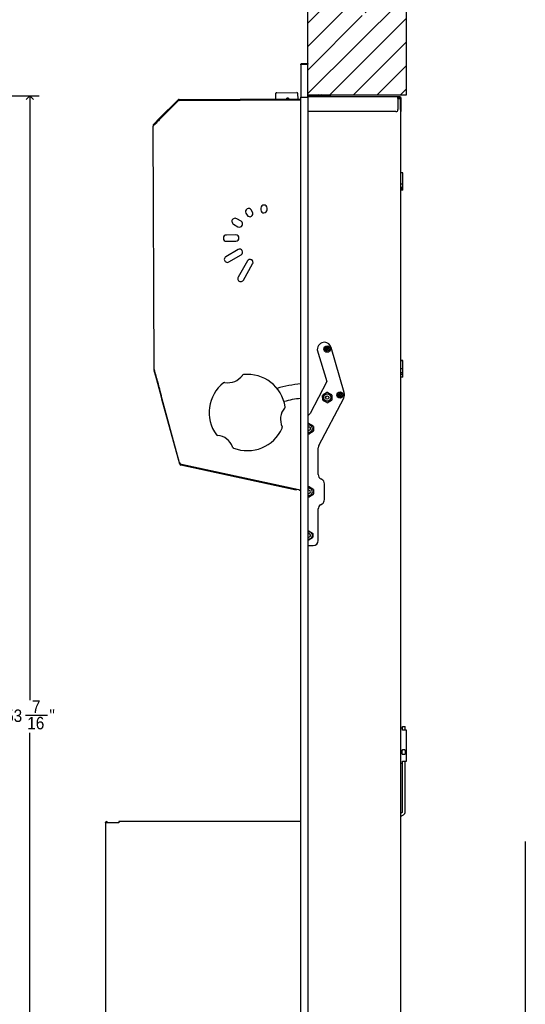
# Model space of a CAD drawing. Header units: inches. Extents: x 0 to 90, y 0 to 120.
# Tile 13 of 20: x 46 to 66, y 32 to 71. Entities that reach past the tile are written whole.
import ezdxf

# ---------------------------------------------------------------- set-up
doc = ezdxf.new("R2010")
doc.units = ezdxf.units.IN
doc.header["$MEASUREMENT"] = 0
doc.linetypes.add('SLD-Solid', pattern=[0])
doc.layers.add('DIMS', color=5, linetype='SLD-Solid')
doc.layers.add('NOTES', color=1, linetype='SLD-Solid')
doc.styles.add('SLDTEXTSTYLE0', font='GOTHIC.TTF', dxfattribs={"width": 0.913})
doc.dimstyles.new('SLDDIMSTYLE0', dxfattribs={"dimtxt": 0.5, "dimasz": 0.3, "dimexe": 0, "dimexo": 0.0625, "dimgap": 0.125, "dimtad": 0, "dimtih": 1, "dimtoh": 1, "dimdec": 6, "dimrnd": 1e-09, "dimzin": 12, "dimdsep": 46, "dimlunit": 5, "dimtxsty": 'SLDTEXTSTYLE0', "dimblk1": 'OPEN90', "dimblk2": 'OPEN90', "dimsah": 1, "dimcen": 0.09, "dimadec": 0, "dimazin": 3, "dimtfac": 1, "dimtofl": 0, "dimtmove": 0, "dimatfit": 3, "dimldrblk": 'OPEN90', "dimfxl": 1, "dimfrac": 2, "dimtolj": 1, "dimtzin": 12, "dimarcsym": 0})

# ---------------------------------------------------------------- blocks, each defined once
blk = doc.blocks.new('_Open90')
at = {"color": 0, "linetype": 'ByBlock', "lineweight": -2}
for p, q in [((0, 0), (-1, 0)), ((-0.5, 0.5), (0, 0)), ((0, 0), (-0.5, -0.5))]:
    blk.add_line(p, q, dxfattribs=at)
blk = doc.blocks.new('_D_5')
at = {"layer": 'DIMS'}
for p, q in [((41.21, 68.341), (46.477, 68.341)), ((46.102, 68.341), (46.102, 44.094)), ((45.926, 43.491), (46.811, 43.491)), ((46.102, 14.925), (46.102, 42.786)), ((44.01, 14.925), (46.477, 14.925))]:
    blk.add_line(p, q, dxfattribs=at)
at = {"layer": 'DIMS', "xscale": 0.3, "yscale": 0.3}
for p, rotation in [((46.102, 68.341), 90), ((46.102, 14.925), 270)]:
    blk.add_blockref('_Open90', p, dxfattribs=dict(at, rotation=rotation))
at = {"layer": 'DIMS', "char_height": 0.5, "attachment_point": 1, "style": 'SLDTEXTSTYLE0'}
for s, insert in [('7', (46.184, 44.086)), ('53', (45.114, 43.721)), ('"', (46.885, 43.721)), ('16', (45.999, 43.425))]:
    blk.add_mtext(s, dxfattribs=dict(at, insert=insert))
blk = doc.blocks.new('SW_HATCH_0')
at = {"color": 0, "linetype": 'SLD-Solid', "lineweight": 18}
for p, q in [((1.264, 1.264), (0.683, 0.683)), ((1.417, 0.474), (-0.31, -1.253)), ((0, 0), (-0.31, -0.31)), ((2.828, 0), (2.395, -0.433)), ((1.57, -0.316), (-0.31, -2.196)), ((3.649, -0.123), (1.99, -1.781)), ((3.649, -1.066), (-0.31, -5.024)), ((1.723, -1.106), (-0.31, -3.139)), ((1.876, -1.896), (-0.31, -4.082)), ((3.649, -2.008), (0.581, -5.076)), ((3.649, -2.951), (1.524, -5.076)), ((3.649, -3.894), (2.467, -5.076)), ((3.649, -4.837), (3.41, -5.076))]:
    blk.add_line(p, q, dxfattribs=at)

msp = doc.modelspace()

# ---------------------------------------------------------------- linework, layer by layer
at = {"color": 7, "linetype": 'SLD-Solid', "lineweight": 25}
for p, q in [((56.9559659, 69.578629), (56.9559659, 68.278829)), ((57.0148659, 69.637529), (57.0148659, 69.607629)), ((57.0148659, 69.637529), (57.2358659, 69.637529)), ((57.0148659, 69.607629), (57.2358659, 69.607629)), ((57.0148659, 69.6040934), (57.2358659, 69.6040934)), ((57.2358659, 69.637529), (57.2358659, 69.607629)), ((57.2358659, 68.278829), (57.2358659, 69.6040934)), ((55.9447602, 68.4113447), (55.9456328, 68.2113466)), ((55.9945415, 68.4615624), (56.7945196, 68.465053)), ((56.8456243, 68.2152736), (56.8447516, 68.4152717)), ((58.1276664, 68.340829), (57.2358659, 68.340829)), ((57.6497292, 68.377829), (57.6006664, 68.362829)), ((57.6006664, 68.362829), (57.6006664, 68.340829)), ((57.8546664, 68.362829), (57.6006664, 68.362829)), ((57.6497292, 68.377829), (57.8056036, 68.377829)), ((57.8546664, 68.362829), (57.8056036, 68.377829)), ((57.8546664, 68.340829), (57.8546664, 68.362829)), ((58.1276664, 68.340829), (58.1276664, 68.292829)), ((51.2881744, 67.4218021), (52.0371123, 68.1773044)), ((51.3087697, 67.4013857), (52.0577077, 68.156888)), ((51.3139668, 67.4036029), (52.0278469, 68.1237402)), ((52.07805, 68.194471), (56.9559659, 68.2157551)), ((52.0781765, 68.1654713), (52.07805, 68.194471)), ((52.0782388, 68.1511883), (52.0781765, 68.1654713)), ((52.0984292, 68.1533377), (56.9559659, 68.1745329)), ((56.4646784, 68.2426117), (56.3993135, 68.2423265)), ((56.39944, 68.2133268), (56.3993135, 68.2423265)), ((56.4646784, 68.2426117), (56.4648049, 68.213612)), ((56.9559659, 68.278929), (57.0148659, 68.278929)), ((56.9559659, 14.938929), (56.9559659, 68.278829)), ((56.9559659, 68.278829), (57.0148659, 68.278829)), ((57.0148659, 68.278829), (57.2358659, 68.278829)), ((57.2357659, 68.278829), (57.2357659, 14.938929)), ((60.850013, 68.292829), (57.2358659, 68.292829)), ((60.850013, 68.233929), (60.850013, 68.292829)), ((60.8816101, 68.292829), (60.850013, 68.292829)), ((60.8816101, 68.262929), (60.850013, 68.262929)), ((60.850013, 68.233929), (60.8968659, 68.233929)), ((60.850013, 68.233929), (60.850013, 67.782929)), ((60.9116101, 68.292829), (60.8816101, 68.292829)), ((60.8816101, 68.262929), (60.9116101, 68.262929)), ((60.8968659, 68.233929), (60.9557659, 68.233929)), ((60.9116101, 68.262929), (60.9116101, 68.292829)), ((60.9268659, 68.292829), (60.9116101, 68.292829)), ((60.9268659, 68.262929), (60.9116101, 68.262929)), ((60.9557659, 68.233929), (60.9557659, 14.983929)), ((60.9558659, 67.782929), (60.9558659, 68.233929)), ((60.9857659, 67.782929), (60.9857659, 68.233929)), ((60.770013, 67.702929), (57.2357659, 67.702929)), ((60.9558659, 67.782929), (60.9558659, 67.702929)), ((60.9558659, 67.702929), (60.9857659, 67.702929)), ((60.9857659, 67.702929), (60.9857659, 67.782929)), ((51.0360996, 67.143388), (51.0361868, 67.1233882)), ((51.0423481, 67.1738212), (51.082479, 67.2143039)), ((51.0629434, 67.1534047), (51.0423481, 67.1738212)), ((51.0629434, 67.1534047), (51.1030744, 67.1938875)), ((51.082479, 67.2143039), (51.2881744, 67.4218021)), ((51.1030744, 67.1938875), (51.082479, 67.2143039)), ((51.1030744, 67.1938875), (51.3087697, 67.4013857)), ((51.3087697, 67.4013857), (51.2881744, 67.4218021)), ((51.0364373, 67.1242453), (51.0361868, 67.1233882)), ((51.0787903, 57.3594461), (51.0361868, 67.1233882)), ((61.0497659, 65.2518771), (60.9557659, 65.2518771)), ((61.0497659, 64.8051481), (61.0497659, 65.2518771)), ((60.9557659, 64.8051481), (61.0497659, 64.8051481)), ((61.0497659, 64.6646577), (61.0497659, 64.8051481)), ((61.0497659, 64.6646577), (60.9557659, 64.6646577)), ((60.9557659, 64.6303561), (61.0497659, 64.6303561)), ((61.0497659, 64.5692799), (60.9557659, 64.5692799)), ((61.0497659, 64.5550632), (60.9557659, 64.5550632)), ((61.0497659, 64.6303561), (61.0497659, 64.6646577)), ((61.0497659, 64.5692799), (61.0497659, 64.6303561)), ((61.0497659, 64.5550632), (61.0497659, 64.5692799)), ((54.7586255, 63.6313696), (54.8068926, 63.5486046)), ((55.0228515, 63.6745481), (54.9745844, 63.7573131)), ((55.3539654, 63.8303429), (55.354251, 63.764898)), ((55.6062684, 63.7658184), (55.603963, 63.8314338)), ((55.6042486, 63.7659888), (55.6062684, 63.7658184)), ((54.5650672, 63.3046596), (54.388983, 63.4053)), ((54.2649289, 63.1882503), (54.4410131, 63.0876099)), ((54.3535586, 62.7554346), (53.9785622, 62.7537984)), ((53.979653, 62.5038007), (54.3546494, 62.505437)), ((54.4474033, 62.1699154), (53.9515089, 61.8807183)), ((54.0726444, 61.6730037), (54.5685388, 61.9622008)), ((54.8190308, 61.7138853), (54.4468684, 61.0627362)), ((54.9674465, 61.7661002), (55.0022639, 61.7449856)), ((54.6556322, 60.9434179), (55.0277945, 61.594567)), ((57.6193926, 58.1518841), (57.9991383, 56.8727677)), ((58.7019722, 56.4406154), (58.1678181, 58.2398332)), ((61.0497659, 57.7259647), (60.9557659, 57.7259647)), ((61.0497659, 57.7099275), (60.9557659, 57.7099275)), ((61.0497659, 57.7099275), (61.0497659, 57.7259647)), ((61.0497659, 57.4014147), (61.0497659, 57.7099275)), ((51.0788776, 57.3394463), (51.0787903, 57.3594461)), ((51.0809194, 57.3244436), (51.0836723, 57.314346)), ((51.0905756, 57.316228), (51.0836723, 57.314346)), ((51.0849747, 57.309569), (51.0836723, 57.314346)), ((51.0918675, 57.3114482), (51.0849747, 57.309569)), ((51.14333, 57.0955241), (51.0849747, 57.309569)), ((60.9557659, 57.4014147), (61.0497659, 57.4014147)), ((61.0497659, 57.2220667), (61.0497659, 57.4014147)), ((51.3601646, 56.300184), (51.14333, 57.0955241)), ((61.0497659, 57.2220667), (60.9557659, 57.2220667)), ((60.9557659, 57.1703587), (61.0497659, 57.1703587)), ((61.0497659, 57.0458545), (60.9557659, 57.0458545)), ((61.0497659, 57.1703587), (61.0497659, 57.2220667)), ((61.0497659, 57.0458545), (61.0497659, 57.1703587)), ((57.9991383, 56.8727677), (57.3264993, 55.5960172)), ((51.3917387, 56.1843717), (51.3601646, 56.300184)), ((52.0986602, 53.6186069), (51.362331, 56.3194312)), ((51.3986395, 56.1862531), (51.3917387, 56.1843717)), ((51.3955526, 56.1703823), (51.3917387, 56.1843717)), ((51.3955526, 56.1703823), (51.4024534, 56.1722637)), ((52.1057369, 53.5654565), (51.3955526, 56.1703823)), ((57.6779185, 54.3137147), (58.6797971, 56.2154021)), ((57.8363333, 56.1505577), (57.8325065, 56.3063953)), ((57.8370347, 56.1433512), (57.8328533, 56.3136276)), ((58.010894, 56.0287162), (57.8522507, 56.1151873)), ((57.8564359, 56.3502973), (57.9894818, 56.4315302)), ((57.9992615, 56.0332786), (57.8623888, 56.1078832)), ((58.033454, 56.4355354), (58.1819324, 56.3546048)), ((58.1932875, 56.1248389), (58.0361282, 56.0288832)), ((58.0394668, 56.4327576), (58.1763395, 56.358153)), ((58.1822923, 56.1157389), (58.0492464, 56.034506)), ((58.2006237, 56.3274967), (58.2050425, 56.1475503)), ((58.202395, 56.3154785), (58.2062218, 56.1596409)), ((57.3264993, 55.5960172), (57.2357659, 55.5052837)), ((57.2357659, 55.1719456), (57.2514638, 55.1815302)), ((57.2954359, 55.1855354), (57.4439144, 55.1046048)), ((57.3014488, 55.1827576), (57.4383215, 55.108153)), ((57.4626056, 55.0774967), (57.4670245, 54.8975503)), ((57.464377, 55.0654785), (57.4682038, 54.9096409)), ((57.272876, 54.7787162), (57.2357659, 54.7989437)), ((57.2612435, 54.7832786), (57.2357659, 54.7971655)), ((57.4552695, 54.8748389), (57.2981102, 54.7788832)), ((57.4442743, 54.8657389), (57.3112284, 54.784506)), ((57.6548641, 53.1463507), (57.6548641, 54.2204932)), ((52.1273874, 53.5713591), (52.1057369, 53.5654565)), ((52.1555414, 53.5523726), (52.1493883, 53.5240329)), ((56.7740391, 52.5199228), (52.1493883, 53.5240329)), ((56.8823109, 52.5266706), (52.1739564, 53.5471792)), ((57.8016693, 52.947565), (57.7591463, 52.9707429)), ((56.7801922, 52.5482625), (56.7740391, 52.5199228)), ((57.2357659, 52.6399346), (57.2514818, 52.6495302)), ((57.295454, 52.6535354), (57.4439324, 52.5726048)), ((57.3014668, 52.6507576), (57.4383395, 52.576153)), ((57.4626237, 52.5454967), (57.4670425, 52.3655503)), ((57.464395, 52.5334785), (57.4682218, 52.3776409)), ((57.9059515, 52.1420004), (57.9059515, 52.7719572)), ((57.272894, 52.2467162), (57.2357659, 52.2669535)), ((57.2612615, 52.2512786), (57.2357659, 52.2651754)), ((57.4552875, 52.3428389), (57.2981282, 52.2468832)), ((57.4442923, 52.3337389), (57.3112464, 52.252506)), ((57.6548641, 50.4948841), (57.6548641, 51.7642569)), ((57.7506422, 51.9349549), (57.8101734, 51.9713024)), ((57.2357659, 50.8554026), (57.2648641, 50.8722025)), ((57.2516267, 50.8640263), (57.2693659, 50.874268)), ((57.2874205, 50.8752539), (57.2893659, 50.874268)), ((57.2893659, 50.874268), (57.307105, 50.8640263)), ((57.2948641, 50.8722025), (57.4198641, 50.8000337)), ((57.4198641, 50.6037346), (57.2948641, 50.5315658)), ((57.4051267, 50.8074335), (57.4228659, 50.7971917)), ((57.4228659, 50.6083982), (57.4051267, 50.5981565)), ((57.4328659, 50.7798712), (57.4328659, 50.7593878)), ((57.4328659, 50.6462021), (57.4328659, 50.6257187)), ((57.4348641, 50.7740529), (57.4348641, 50.6297153)), ((57.2648641, 50.5315658), (57.2357659, 50.5483657)), ((57.2357659, 50.2948841), (57.4548641, 50.2948841)), ((57.2693659, 50.531322), (57.2516267, 50.5415637)), ((57.307105, 50.5415637), (57.2893659, 50.531322)), ((61.0357659, 42.970929), (60.9877659, 42.970929)), ((61.0357659, 43.0390736), (61.1407659, 43.0390736)), ((61.0357659, 42.8973024), (61.0357659, 43.0390736)), ((61.1917659, 42.8973024), (61.0357659, 42.8973024)), ((61.1407659, 42.8973024), (61.1407659, 43.0390736)), ((61.1917659, 42.830929), (61.1917659, 42.8973024)), ((61.1917659, 42.470929), (61.1917659, 42.830929)), ((61.1917659, 42.070929), (61.1917659, 42.470929)), ((61.0158659, 42.075672), (60.9557659, 42.075672)), ((60.9557659, 41.950672), (61.0158659, 41.950672)), ((61.0158659, 41.944172), (61.0158659, 42.082172)), ((61.1238659, 42.097172), (61.0308659, 42.097172)), ((61.0308659, 41.929172), (61.1238659, 41.929172)), ((61.1388659, 42.082172), (61.1388659, 41.944172)), ((61.1917659, 41.710929), (61.1917659, 42.070929)), ((60.9877659, 41.570929), (61.0357659, 41.570929)), ((61.0357659, 41.6445555), (61.1917659, 41.6445555)), ((61.0357659, 39.6181705), (61.0357659, 41.6445555)), ((61.1407659, 39.6181705), (61.1407659, 41.6445555)), ((61.1917659, 41.6445555), (61.1917659, 41.710929)), ((61.0197659, 39.5904577), (60.9557659, 39.5535073)), ((60.9557659, 39.4322638), (61.0722659, 39.4995251)), ((49.1357746, 39.1761233), (49.1357746, 39.1826269)), ((49.1357746, 39.1761233), (49.1357746, 15.0226797)), ((49.4157746, 39.1761233), (49.1357746, 39.1761233)), ((49.1657746, 39.1761233), (49.1657746, 39.1826269)), ((49.1857746, 39.1826269), (49.1857746, 39.1761233)), ((49.2157746, 39.1826269), (49.2157746, 39.1761233)), ((49.6651136, 39.1761233), (49.4157746, 39.1761233)), ((56.9559659, 39.2226269), (49.6651136, 39.2226269)), ((49.6651136, 39.2226269), (49.6651136, 39.1826269)), ((49.6651136, 39.1826269), (49.6651136, 39.1761233)), ((65.9531015, 38.4293394), (65.9531015, 18.707067))]:
    msp.add_line(p, q, dxfattribs=at)
at = {"color": 7, "linetype": 'SLD-Solid', "lineweight": 25, "flags": 128}
msp.add_lwpolyline([(57.2357659, 50.8410847), (57.2742138, 50.8477034), (57.3192451, 50.8422032)], dxfattribs=at)
at = {"color": 7, "linetype": 'SLD-Solid', "lineweight": 25}
for centre, radius in [((58.0116301, 58.1780018), 0.127), ((58.0116301, 58.1780018), 0.0779372), ((58.0116301, 58.1780018), 0.03125), ((58.0188659, 56.233929), 0.145), ((58.0188659, 56.233929), 0.0669008), ((58.5305932, 56.3340137), 0.127), ((58.5305932, 56.3340137), 0.0779372), ((58.5305932, 56.3340137), 0.03125)]:
    msp.add_circle(centre, radius, dxfattribs=at)
for centre, radius, start, end in [((55.9947597, 68.4115629), 0.05, 90.25, 180.25), ((56.7947521, 68.4150536), 0.05, 0.25, 90.25), ((52.0988655, 68.0533387), 0.1, 90.25, 135.25), ((52.078303, 68.1364716), 0.058, 90.25, 135.25), ((52.078303, 68.1364716), 0.029, 90.25, 135.25), ((60.9268659, 68.233929), 0.0589, 0, 90), ((60.9268659, 68.233929), 0.029, 0, 90), ((60.770013, 67.782929), 0.08, 270, 0), ((51.094099, 67.1436411), 0.058, 150.23823448, 180.25), ((54.8666049, 63.6943414), 0.125, 30.25, 210.25), ((54.9148721, 63.6115764), 0.125, 210.25, 30.25), ((55.4789642, 63.8308883), 0.125, 0.25, 180.25), ((55.4792498, 63.7654434), 0.125, 180.25, 0.25), ((54.3216575, 63.2998035), 0.1251489, 57.45490087, 243.04509913), ((54.5030401, 63.1961347), 0.125, 240.25, 60.25), ((53.9791076, 62.6287996), 0.125, 90.25, 270.25), ((54.354104, 62.6304358), 0.125, 270.25, 90.25), ((54.5079711, 62.0660581), 0.1202281, 300.25, 120.25), ((54.0111703, 61.7763325), 0.1202326, 119.75001752, 300.74998248), ((54.9234127, 61.6542262), 0.1202281, 330.25, 150.25), ((54.5512503, 61.0030771), 0.1202281, 150.25, 330.25), ((57.9193926, 58.1518841), 0.3, 90, 180), ((57.8802245, 58.154452), 0.3, 16.53516851, 82.49803845), ((58.0121283, 58.1770909), 0.03125, 112.44828085, 212.97626394), ((58.0121283, 58.1770909), 0.03125, 24.43270414, 112.44828085), ((51.1368771, 57.3396994), 0.058, 180.25, 195.25), ((54.0382237, 57.5404462), 0.7130409, 260.19231159, 324.23264548), ((54.665791, 57.1064062), 0.05, 95.85107236, 145.3313728), ((54.8166668, 55.6341166), 1.53, 8.57388471, 95.85107236), ((54.8166668, 55.6341166), 1.53, 128.57388471, 215.85107236), ((53.8938523, 56.7911877), 0.05, 79.09358427, 128.57388471), ((57.2808659, 52.451929), 4.3391617, 94.29410988, 107.11256972), ((57.2808659, 52.451929), 3.7566524, 94.96151419, 105.41615115), ((57.8824914, 56.3076228), 0.05, 121.40669843, 181.40669843), ((57.8863182, 56.1517852), 0.05, 181.40669843, 241.40669843), ((58.0155373, 56.3888557), 0.05, 61.40669843, 121.40669843), ((58.15241, 56.314251), 0.05, 1.40669843, 61.40669843), ((58.1562369, 56.1584134), 0.05, 301.40669843, 1.40669843), ((58.4143786, 56.3552342), 0.3, 332.21809556, 16.53516851), ((56.8568181, 55.3551033), 0.7130409, 140.19231159, 204.23264548), ((56.2801269, 55.8547619), 0.05, 319.09358427, 8.57388471), ((58.0231909, 56.0771805), 0.05, 241.40669843, 301.40669843), ((54.8166668, 55.6341166), 1.53, 248.57388471, 335.85107236), ((56.1671448, 55.0286341), 0.05, 335.85107236, 25.3313728), ((57.2808479, 54.983929), 0.145, 251.88590245, 108.11409755), ((57.2808479, 54.983929), 0.0675, 285.53907894, 131.90375784), ((57.2808479, 54.983929), 0.0675, 228.09624216, 285.53907894), ((57.2775193, 55.1388557), 0.05, 61.40669843, 121.40669843), ((57.414392, 55.064251), 0.05, 1.40669843, 61.40669843), ((57.4182188, 54.9084134), 0.05, 301.40669843, 1.40669843), ((53.6170645, 54.7673096), 0.05, 215.85107236, 265.3313728), ((53.5549585, 54.0068004), 0.7130409, 20.19231159, 84.23264548), ((57.2851729, 54.8271805), 0.05, 241.40669843, 301.40669843), ((54.2760211, 54.2564003), 0.05, 199.09358427, 248.57388471), ((57.8548641, 54.2204932), 0.2, 152.21809556, 180), ((52.1951389, 53.64491), 0.1, 195.25, 257.77063297), ((52.1616946, 53.5807123), 0.058, 195.25, 257.75), ((52.1616946, 53.5807123), 0.029, 221.46551051, 257.75), ((57.8548641, 53.1463507), 0.2, 180, 241.40669843), ((57.7059515, 52.7719572), 0.2, 0, 61.40669843), ((57.2808659, 52.451929), 0.145, 251.87841572, 108.12158428), ((57.2775373, 52.6068557), 0.05, 61.40669843, 121.40669843), ((57.41441, 52.532251), 0.05, 1.40669843, 61.40669843), ((56.8505371, 52.3800745), 0.15, 45.34318868, 77.77063297), ((57.2808659, 52.451929), 0.0669008, 227.61314768, 132.38685232), ((57.2851909, 52.2951805), 0.05, 241.40669843, 301.40669843), ((57.4182369, 52.3764134), 0.05, 301.40669843, 1.40669843), ((57.7059515, 52.1420004), 0.2, 301.40669843, 0), ((57.8548641, 51.7642569), 0.2, 121.40669843, 180), ((57.2793659, 50.702795), 0.145, 252.50096989, 74.03624347), ((57.2793659, 50.702795), 0.0669008, 74.03624347, 130.67077715), ((57.2793659, 50.702795), 0.0669008, 229.32922285, 74.03624347), ((57.2798641, 50.8462217), 0.03, 60, 120), ((57.2783641, 50.7027502), 0.0669008, 272.99165714, 92.1321308), ((57.4048641, 50.7740529), 0.03, 0, 60), ((57.4048641, 50.6297153), 0.03, 300, 0), ((57.4128659, 50.7798712), 0.02, 0, 60), ((57.4128659, 50.6257187), 0.02, 300, 0), ((57.2798641, 50.5575466), 0.03, 240, 300), ((57.2793659, 50.5486425), 0.02, 240, 300), ((57.4548641, 50.4948841), 0.2, 270, 0), ((60.9877659, 42.938929), 0.032, 90, 180), ((61.0308659, 42.082172), 0.015, 90, 180), ((61.0308659, 41.944172), 0.015, 180, 270), ((61.1238659, 42.082172), 0.015, 0, 90), ((61.1238659, 41.944172), 0.015, 270, 0), ((60.9877659, 41.602929), 0.032, 180, 270), ((61.0037659, 39.6181705), 0.032, 300, 0), ((61.0037659, 39.6181705), 0.137, 300, 0), ((49.1757746, 39.1826269), 0.04, 0, 180), ((49.1757746, 39.1826269), 0.01, 360, 180)]:
    msp.add_arc(centre, radius, start, end, dxfattribs=at)
for points, knots in [([(56.9559659, 69.578629), (56.9566669, 69.5854979), (56.9580691, 69.5992366), (56.968975, 69.6173692), (56.9849208, 69.6307151), (57.0013211, 69.6368302), (57.0115142, 69.637356), (57.0148659, 69.637529)], [0, 0, 0, 0, 0.222700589, 0.4454287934, 0.6681571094, 0.8908852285, 1, 1, 1, 1]), ([(56.9936735, 69.5981079), (56.9938968, 69.5984545), (56.9961657, 69.6019761), (57.0036885, 69.6061742), (57.0111401, 69.607144), (57.0148659, 69.607629)], [0, 0, 0, 0, 0.0517606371, 0.5258803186, 1, 1, 1, 1]), ([(51.1871424, 67.2763526), (51.1704494, 67.2552488), (51.1373246, 67.2133711), (51.0887551, 67.1679647), (51.0483881, 67.13771), (51.0406411, 67.1289817), (51.0364373, 67.1242453)], [0, 0, 0, 0, 0.2520748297, 0.5002078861, 0.7287892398, 1, 1, 1, 1]), ([(51.0787903, 57.3594461), (51.0793222, 57.3566556), (51.0803112, 57.3514659), (51.0865044, 57.3320143), (51.0932698, 57.3059474), (51.1026783, 57.2720412), (51.1150531, 57.2264067), (51.1296064, 57.1730687), (51.1445221, 57.1183582), (51.1592612, 57.0642268), (51.1748935, 57.0068887), (51.1920827, 56.9438399), (51.2127262, 56.8683799), (51.2385416, 56.7723261), (51.2721583, 56.647755), (51.3144762, 56.4935498), (51.3454811, 56.380739), (51.362331, 56.3194312)], [0, 0, 0, 0, 0.0333773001, 0.062073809, 0.0914668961, 0.1245831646, 0.1722788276, 0.2287854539, 0.2789765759, 0.3269607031, 0.3797336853, 0.43732466, 0.4997560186, 0.5853700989, 0.6972738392, 0.8354815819, 1, 1, 1, 1]), ([(54.616783, 57.123677), (54.6177972, 57.1250914), (54.6197427, 57.1278044), (54.6221436, 57.1312171), (54.6237128, 57.133468), (54.6245358, 57.1346561), (54.6246271, 57.1347882), (54.6246682, 57.1348476)], [0, 0, 0, 0, 0.2684958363, 0.5149963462, 0.7074854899, 0.8683926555, 1, 1, 1, 1]), ([(53.9033125, 56.8402846), (53.9034137, 56.840265), (53.9036142, 56.8402263), (53.9052511, 56.8399127), (53.9081323, 56.83937), (53.9122196, 56.8386203), (53.9153168, 56.8380791), (53.9167631, 56.8378263)], [0, 0, 0, 0, 0.1573600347, 0.3120137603, 0.5140663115, 0.7730839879, 1, 1, 1, 1]), ([(56.3179159, 55.8220207), (56.3178485, 55.8219428), (56.3177147, 55.8217885), (56.3166246, 55.8205277), (56.3147141, 55.8183039), (56.3120211, 55.8151391), (56.3100038, 55.8127274), (56.3090618, 55.8116012)], [0, 0, 0, 0, 0.1573600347, 0.3120137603, 0.5140663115, 0.7730839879, 1, 1, 1, 1]), ([(56.2066058, 55.0624409), (56.2073236, 55.0608553), (56.2087004, 55.057814), (56.2104554, 55.0540284), (56.2116201, 55.051544), (56.2122375, 55.0502372), (56.2123063, 55.0500921), (56.2123372, 55.0500267)], [0, 0, 0, 0, 0.2684958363, 0.5149963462, 0.7074854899, 0.8683926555, 1, 1, 1, 1]), ([(53.6266116, 54.716232), (53.6248795, 54.7164032), (53.6215573, 54.7167315), (53.6174013, 54.7171044), (53.6146674, 54.7173379), (53.613227, 54.7174566), (53.6130669, 54.7174697), (53.6129949, 54.7174755)], [0, 0, 0, 0, 0.2684958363, 0.5149963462, 0.7074854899, 0.8683926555, 1, 1, 1, 1]), ([(54.2287718, 54.2400447), (54.2287382, 54.2401421), (54.2286714, 54.2403351), (54.2281246, 54.2419095), (54.227154, 54.244676), (54.2257596, 54.2485906), (54.2246797, 54.2515434), (54.2241754, 54.2529224)], [0, 0, 0, 0, 0.1573600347, 0.3120137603, 0.5140663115, 0.7730839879, 1, 1, 1, 1]), ([(52.1191624, 53.5808522), (52.1163137, 53.5788315), (52.1094297, 53.5739485), (52.1055869, 53.5689793), (52.1056988, 53.5663503), (52.1057369, 53.5654565)], [0, 0, 0, 0, 0.3178449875, 0.7680926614, 1, 1, 1, 1]), ([(52.1493883, 53.5240329), (52.1511979, 53.5243533), (52.1548174, 53.5249942), (52.1619799, 53.5340422), (52.1675778, 53.5438977), (52.1703584, 53.5487933)], [0, 0, 0, 0, 0.3347558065, 0.6695469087, 1, 1, 1, 1])]:
    msp.add_open_spline(points, degree=3, knots=knots, dxfattribs=at)
for points in [[(57.0148659, 69.6040934), (57.0071478, 69.6019714), (56.9917116, 69.5977273), (56.9722425, 69.5913612), (56.958622, 69.5849951), (56.9568512, 69.580751), (56.9559659, 69.578629)], [(51.3139668, 67.4036029), (51.2919132, 67.3823905), (51.2478059, 67.3399658), (51.2073636, 67.297557), (51.1871424, 67.2763526)]]:
    msp.add_open_spline(points, degree=3, dxfattribs=at)
at = {"layer": 'NOTES'}
for p, q in [((57.2358659, 68.377829), (57.2358659, 73.453554)), ((61.1947809, 68.377829), (61.1947809, 73.453554)), ((57.2358659, 68.377829), (61.1947809, 68.377829))]:
    msp.add_line(p, q, dxfattribs=at)

# ---------------------------------------------------------------- block references
at = {"color": 1, "linetype": 'SLD-Solid', "lineweight": 18}
msp.add_blockref('SW_HATCH_0', (57.5462647, 73.453554), dxfattribs=at)

# ---------------------------------------------------------------- dimensions: what is measured, and where the dimension line sits
at = {"layer": 'DIMS'}
dim = msp.add_linear_dim(base=(46.1022853, 14.924929), p1=(41.0437303, 68.340829), p2=(43.8429298, 14.924929), angle=90, dimstyle='SLDDIMSTYLE0', dxfattribs=at)
dim.commit()
dim.dimension.update_dxf_attribs({"geometry": '_D_5', "text_midpoint": (46.1022853, 43.4401167), "dimtype": 160})

doc.saveas('drawing.dxf')
